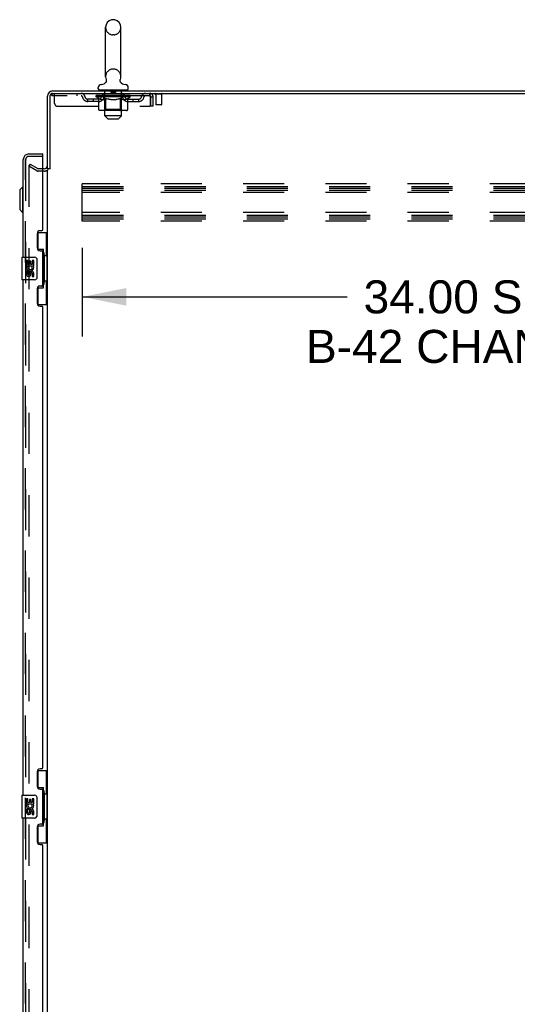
# Model space of a CAD drawing. Header units: inches. Extents: x 0 to 327, y 0 to 212.
# Tile 32 of 35: x 161 to 183, y 111 to 154. Entities that reach past the tile are written whole.
import ezdxf

# ---------------------------------------------------------------- set-up
doc = ezdxf.new("R2010")
doc.units = ezdxf.units.IN
doc.header["$LTSCALE"] = 17.980769
doc.header["$MEASUREMENT"] = 0
doc.linetypes.add('HIDDEN', pattern=[0.2, 0.1, -0.1])
doc.layers.get('0').update_dxf_attribs({"linetype": 'CONTINUOUS'})
for name, color, linetype in [('DEFAULT_2', 8, 'HIDDEN'), ('DIMENSIONS', 7, 'CONTINUOUS'), ('LEFTHAND_DOOR_ASSEMBLY', 7, 'CONTINUOUS'), ('RIGHTHAND_DOOR_ASSEMBLY', 7, 'CONTINUOUS')]:
    doc.layers.add(name, color=color, linetype=linetype)
doc.styles.get("Standard").update_dxf_attribs({"font": 'arial.ttf'})
doc.dimstyles.new('DIMSTYLE_1', dxfattribs={"dimtxt": 1.442308, "dimasz": 1.923077, "dimexe": 0.09, "dimexo": 0.07, "dimgap": 0.0375, "dimtad": 0, "dimtih": 1, "dimtoh": 1, "dimzin": 4, "dimdsep": 46, "dimtxsty": 'Standard', "dimblk": '_FILLED', "dimblk1": '_FILLED', "dimblk2": '_FILLED', "dimcen": 0.09, "dimadec": 3, "dimazin": 1, "dimtfac": 1, "dimtdec": 3, "dimtofl": 0, "dimtmove": 0, "dimatfit": 3, "dimldrblk": '_FILLED', "dimfxl": 0, "dimtolj": 1, "dimtzin": 4, "dimarcsym": 0})

# ---------------------------------------------------------------- blocks, each defined once
blk = doc.blocks.new('_FILLED')
at = {"color": 0, "linetype": 'ByBlock'}
blk.add_solid([(0, 0), (-1, 0.2), (-1, -0.2)], dxfattribs=at)
blk = doc.blocks.new('*D3')
at = {"layer": 'DIMENSIONS', "color": 2, "linetype": 'Continuous'}
for p, q in [((163.581, 143.768), (163.581, 139.9)), ((197.581, 143.768), (197.581, 139.9)), ((163.581, 141.631), (175.163, 141.631)), ((197.581, 141.631), (185.999, 141.631))]:
    blk.add_line(p, q, dxfattribs=at)
at = {"layer": 'DIMENSIONS', "color": 2, "linetype": 'Continuous', "xscale": 1.9230769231, "yscale": 1.9230769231, "zscale": 1.9230769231, "rotation": 180}
blk.add_blockref('_FILLED', (163.581, 141.631), dxfattribs=at)
at = {"layer": 'DIMENSIONS', "color": 2, "linetype": 'Continuous', "xscale": 1.9230769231, "yscale": 1.9230769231, "zscale": 1.9230769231}
blk.add_blockref('_FILLED', (197.581, 141.631), dxfattribs=at)
at = {"layer": 'DIMENSIONS', "color": 2, "linetype": 'Continuous', "insert": (180.581, 142.352), "char_height": 1.44231, "width": 14.42308, "attachment_point": 2, "line_spacing_factor": 0.9}
blk.add_mtext('34.00 S.S.\\PB-42 CHANNEL', dxfattribs=at)

msp = doc.modelspace()

# ---------------------------------------------------------------- linework, layer by layer
at = {"color": 7, "linetype": 'Continuous'}
for p, q in [((164.973, 153.733), (164.896, 153.733)), ((164.6, 151.243), (164.6, 153.403)), ((165.269, 151.243), (165.269, 153.403)), ((164.577, 150.966), (164.573, 150.963)), ((164.28, 150.711), (164.28, 150.766)), ((164.34, 150.621), (164.34, 150.651)), ((165.53, 150.651), (164.34, 150.651)), ((165.53, 150.621), (165.53, 150.651)), ((165.59, 150.711), (165.59, 150.766)), ((162.164, 147.225), (162.06, 147.225))]:
    msp.add_line(p, q, dxfattribs=at)
at = {"color": 3, "linetype": 'Continuous'}
for p, q in [((162.286, 150.621), (198.008, 150.621)), ((162.286, 150.517), (198.06, 150.517)), ((162.06, 147.225), (162.06, 150.395)), ((162.164, 150.395), (162.164, 147.21)), ((162.06, 68.069), (162.06, 147.173))]:
    msp.add_line(p, q, dxfattribs=at)
at = {"color": 7, "linetype": 'Continuous'}
for points in [[(164.622, 151.125), (164.623, 151.121), (164.625, 151.116), (164.626, 151.111), (164.627, 151.107), (164.628, 151.102), (164.629, 151.097), (164.63, 151.091), (164.63, 151.086), (164.631, 151.081), (164.631, 151.076), (164.631, 151.071), (164.63, 151.066), (164.63, 151.061), (164.629, 151.056), (164.629, 151.051), (164.628, 151.046), (164.626, 151.041), (164.625, 151.036), (164.623, 151.031), (164.622, 151.027), (164.62, 151.022), (164.618, 151.017), (164.616, 151.013), (164.613, 151.008), (164.611, 151.004), (164.608, 150.999), (164.605, 150.995), (164.602, 150.991), (164.599, 150.987), (164.596, 150.983), (164.592, 150.98), (164.589, 150.976), (164.585, 150.972), (164.581, 150.969), (164.577, 150.966)], [(165.296, 150.963), (165.292, 150.966), (165.288, 150.969), (165.284, 150.972), (165.281, 150.976), (165.277, 150.979), (165.274, 150.983), (165.27, 150.987), (165.267, 150.991), (165.264, 150.995), (165.261, 150.999), (165.259, 151.004), (165.256, 151.008), (165.254, 151.013), (165.251, 151.017), (165.249, 151.022), (165.247, 151.026), (165.246, 151.031), (165.244, 151.036), (165.243, 151.041), (165.242, 151.046), (165.241, 151.051), (165.24, 151.056), (165.239, 151.061), (165.239, 151.066), (165.238, 151.071), (165.238, 151.076), (165.239, 151.081), (165.239, 151.086), (165.239, 151.091), (165.24, 151.097), (165.241, 151.102), (165.242, 151.107), (165.243, 151.111), (165.244, 151.116), (165.246, 151.121), (165.247, 151.125)]]:
    msp.add_lwpolyline(points, dxfattribs=at)
for centre, radius, start, end in [((164.935, 153.403), 0.334, 102.4284, 180), ((164.896, 153.576), 0.157, 90, 102.4284), ((164.973, 153.576), 0.157, 77.5716, 90), ((164.935, 153.403), 0.334, 0, 77.5716), ((164.42, 150.766), 0.14, 92.9727, 180), ((164.397, 151.205), 0.3, 272.9727, 320.1819), ((164.935, 151.243), 0.334, 180, 200.613), ((165.472, 151.205), 0.3, 219.818, 267.0273), ((164.935, 151.243), 0.334, 339.387, 360), ((165.45, 150.766), 0.14, 0, 87.0273), ((164.34, 150.711), 0.06, 180, 270), ((165.53, 150.711), 0.06, 270, 360)]:
    msp.add_arc(centre, radius, start, end, dxfattribs=at)
at = {"color": 3, "linetype": 'Continuous'}
for centre, radius, start, end in [((162.286, 150.395), 0.226, 90, 180), ((162.286, 150.395), 0.122, 90, 180), ((161.917, 147.368), 0.142, 270, 360)]:
    msp.add_arc(centre, radius, start, end, dxfattribs=at)
at = {"layer": 'DEFAULT_2', "color": 8, "linetype": 'HIDDEN'}
for p, q in [((164.973, 153.073), (164.896, 153.073)), ((164.973, 151.573), (164.896, 151.573)), ((162.247, 150.517), (162.247, 150.413)), ((162.247, 150.517), (162.286, 150.517)), ((162.372, 150.08), (162.372, 150.517)), ((163.347, 150.517), (163.347, 150.413)), ((164.497, 150.413), (164.497, 150.517)), ((164.57, 149.531), (164.57, 150.621)), ((164.83, 150.641), (164.83, 150.561)), ((165.03, 150.551), (164.84, 150.551)), ((165.04, 150.641), (165.04, 150.561)), ((165.3, 149.531), (165.3, 150.621)), ((165.372, 150.413), (165.372, 150.517)), ((166.518, 150.517), (166.518, 150.413)), ((166.52, 150.516), (166.518, 150.517)), ((167.056, 150.474), (166.772, 150.474)), ((166.79, 150.474), (166.79, 150.027)), ((167.038, 150.474), (167.038, 150.027)), ((166.518, 150.413), (162.247, 150.413)), ((163.82, 150.162), (163.82, 150.266)), ((164.303, 150.266), (163.82, 150.266)), ((164.303, 150.162), (163.82, 150.162)), ((164.07, 150.162), (164.07, 150.266)), ((164.191, 150.37), (164.191, 150.425)), ((164.299, 150.295), (164.191, 150.37)), ((165.678, 150.37), (164.191, 150.37)), ((164.202, 150.417), (164.202, 150.425)), ((164.213, 150.413), (164.213, 150.417)), ((164.223, 150.413), (164.223, 150.417)), ((164.225, 150.413), (164.225, 150.417)), ((164.236, 150.417), (164.236, 150.425)), ((164.255, 150.413), (164.255, 150.417)), ((164.258, 150.413), (164.258, 150.417)), ((164.291, 150.417), (164.291, 150.425)), ((164.299, 149.815), (164.299, 150.295)), ((164.299, 150.295), (164.319, 150.281)), ((164.308, 150.413), (164.308, 150.417)), ((164.311, 150.413), (164.311, 150.417)), ((164.548, 150.417), (164.319, 150.417)), ((164.339, 150.27), (164.319, 150.281)), ((164.358, 150.26), (164.338, 150.27)), ((164.377, 150.251), (164.358, 150.26)), ((164.365, 150.417), (164.365, 150.425)), ((164.366, 150.413), (164.366, 150.417)), ((164.367, 150.413), (164.367, 150.417)), ((164.37, 150.413), (164.37, 150.417)), ((164.396, 150.245), (164.377, 150.251)), ((164.38, 150.413), (164.38, 150.417)), ((164.38, 150.413), (164.38, 150.417)), ((164.384, 150.413), (164.384, 150.417)), ((164.387, 150.413), (164.387, 150.418)), ((164.391, 150.413), (164.391, 150.417)), ((164.415, 150.24), (164.396, 150.245)), ((164.41, 150.413), (164.41, 150.417)), ((164.501, 150.24), (164.415, 150.24)), ((164.428, 150.413), (164.428, 150.417)), ((164.431, 150.413), (164.431, 150.42)), ((164.457, 150.417), (164.457, 150.425)), ((164.457, 150.413), (164.457, 150.417)), ((164.468, 150.413), (164.468, 150.417)), ((164.473, 150.413), (164.473, 150.417)), ((164.481, 150.413), (164.481, 150.417)), ((164.497, 150.413), (164.497, 150.422)), ((164.501, 150.24), (164.52, 150.245)), ((164.517, 150.413), (164.517, 150.417)), ((164.52, 150.413), (164.52, 150.417)), ((164.539, 150.251), (164.52, 150.245)), ((164.558, 150.26), (164.539, 150.251)), ((164.548, 150.413), (164.548, 150.417)), ((164.577, 150.27), (164.558, 150.26)), ((164.626, 150.417), (164.56, 150.417)), ((164.563, 150.417), (164.563, 150.425)), ((164.569, 149.818), (164.569, 150.367)), ((164.571, 150.413), (164.571, 150.417)), ((164.577, 150.413), (164.577, 150.417)), ((164.597, 150.281), (164.577, 150.27)), ((164.583, 150.413), (164.583, 150.423)), ((164.591, 150.413), (164.591, 150.417)), ((164.617, 150.295), (164.597, 150.281)), ((164.602, 150.413), (164.602, 150.417)), ((164.617, 149.815), (164.617, 150.295)), ((164.617, 150.295), (164.657, 150.281)), ((164.626, 150.413), (164.626, 150.417)), ((164.714, 150.417), (164.651, 150.417)), ((164.696, 150.27), (164.656, 150.281)), ((164.675, 150.413), (164.675, 150.417)), ((164.68, 150.417), (164.68, 150.425)), ((164.685, 150.413), (164.685, 150.417)), ((164.687, 150.413), (164.687, 150.424)), ((164.691, 150.413), (164.691, 150.417)), ((164.735, 150.26), (164.696, 150.27)), ((164.7, 150.413), (164.7, 150.417)), ((164.714, 150.413), (164.714, 150.417)), ((164.773, 150.251), (164.734, 150.26)), ((164.808, 150.417), (164.751, 150.417)), ((164.767, 150.413), (164.767, 150.417)), ((164.811, 150.245), (164.773, 150.251)), ((164.8, 150.417), (164.935, 150.425)), ((164.806, 150.417), (164.806, 150.425)), ((164.806, 150.417), (164.806, 150.425)), ((164.806, 150.425), (164.806, 150.425)), ((164.806, 150.413), (164.806, 150.417)), ((164.808, 150.413), (164.808, 150.417)), ((164.811, 150.413), (164.811, 150.417)), ((164.849, 150.24), (164.811, 150.245)), ((164.813, 150.413), (164.813, 150.417)), ((165.02, 150.24), (164.849, 150.24)), ((164.906, 150.417), (164.855, 150.417)), ((164.864, 150.413), (164.864, 150.417)), ((164.906, 150.413), (164.906, 150.417)), ((164.932, 150.417), (164.931, 150.417)), ((164.931, 150.413), (164.931, 150.417)), ((164.932, 150.413), (164.932, 150.417)), ((164.935, 150.417), (164.935, 150.425)), ((164.935, 150.425), (165.069, 150.417)), ((164.938, 150.413), (164.938, 150.417)), ((164.938, 150.413), (164.938, 150.417)), ((164.938, 150.417), (164.938, 150.417)), ((164.963, 150.413), (164.963, 150.417)), ((164.963, 150.417), (165.014, 150.417)), ((165.005, 150.413), (165.005, 150.417)), ((165.02, 150.24), (165.058, 150.245)), ((165.057, 150.413), (165.057, 150.417)), ((165.058, 150.413), (165.058, 150.417)), ((165.097, 150.251), (165.058, 150.245)), ((165.061, 150.413), (165.061, 150.417)), ((165.061, 150.417), (165.119, 150.417)), ((165.063, 150.417), (165.063, 150.425)), ((165.063, 150.425), (165.064, 150.425)), ((165.063, 150.413), (165.063, 150.417)), ((165.064, 150.417), (165.064, 150.425)), ((165.135, 150.26), (165.096, 150.251)), ((165.102, 150.413), (165.102, 150.417)), ((165.174, 150.27), (165.134, 150.26)), ((165.155, 150.413), (165.155, 150.417)), ((165.155, 150.417), (165.218, 150.417)), ((165.169, 150.413), (165.169, 150.417)), ((165.213, 150.281), (165.173, 150.27)), ((165.178, 150.413), (165.178, 150.417)), ((165.182, 150.413), (165.182, 150.424)), ((165.184, 150.413), (165.184, 150.417)), ((165.189, 150.417), (165.189, 150.425)), ((165.194, 150.413), (165.194, 150.417)), ((165.252, 150.295), (165.212, 150.281)), ((165.243, 150.413), (165.243, 150.417)), ((165.243, 150.417), (165.309, 150.417)), ((165.252, 149.815), (165.252, 150.295)), ((165.252, 150.295), (165.272, 150.281)), ((165.267, 150.413), (165.267, 150.417)), ((165.292, 150.27), (165.272, 150.281)), ((165.278, 150.413), (165.278, 150.417)), ((165.286, 150.413), (165.286, 150.423)), ((165.312, 150.26), (165.292, 150.27)), ((165.293, 150.413), (165.293, 150.417)), ((165.298, 150.413), (165.298, 150.417)), ((165.301, 149.818), (165.301, 150.367)), ((165.306, 150.417), (165.306, 150.425)), ((165.331, 150.251), (165.311, 150.26)), ((165.321, 150.413), (165.321, 150.417)), ((165.321, 150.417), (165.678, 150.417)), ((165.35, 150.245), (165.33, 150.251)), ((165.349, 150.413), (165.349, 150.417)), ((165.369, 150.24), (165.349, 150.245)), ((165.352, 150.413), (165.352, 150.417)), ((165.454, 150.24), (165.369, 150.24)), ((165.372, 150.413), (165.372, 150.422)), ((165.388, 150.413), (165.388, 150.417)), ((165.396, 150.413), (165.396, 150.417)), ((165.401, 150.413), (165.401, 150.417)), ((165.413, 150.417), (165.413, 150.425)), ((165.413, 150.413), (165.413, 150.417)), ((165.438, 150.413), (165.438, 150.42)), ((165.441, 150.413), (165.441, 150.417)), ((165.454, 150.24), (165.473, 150.245)), ((165.459, 150.413), (165.459, 150.417)), ((165.492, 150.251), (165.473, 150.245)), ((165.478, 150.413), (165.478, 150.417)), ((165.482, 150.413), (165.482, 150.418)), ((165.485, 150.413), (165.485, 150.417)), ((165.489, 150.413), (165.489, 150.417)), ((165.489, 150.413), (165.489, 150.417)), ((165.512, 150.26), (165.492, 150.251)), ((165.499, 150.413), (165.499, 150.417)), ((165.502, 150.413), (165.502, 150.417)), ((165.503, 150.413), (165.503, 150.417)), ((165.504, 150.417), (165.504, 150.425)), ((165.531, 150.27), (165.511, 150.26)), ((165.55, 150.281), (165.531, 150.27)), ((165.537, 150.421), (165.677, 150.422)), ((165.537, 150.417), (165.537, 150.421)), ((165.57, 150.295), (165.55, 150.281)), ((165.558, 150.413), (165.558, 150.417)), ((165.561, 150.413), (165.561, 150.417)), ((165.566, 150.266), (166.049, 150.266)), ((165.566, 150.162), (166.049, 150.162)), ((165.57, 150.295), (165.678, 150.37)), ((165.57, 149.815), (165.57, 150.295)), ((165.579, 150.417), (165.579, 150.425)), ((165.612, 150.413), (165.612, 150.417)), ((165.614, 150.413), (165.614, 150.417)), ((165.633, 150.417), (165.633, 150.425)), ((165.645, 150.413), (165.645, 150.417)), ((165.646, 150.413), (165.646, 150.417)), ((165.656, 150.413), (165.656, 150.417)), ((165.667, 150.417), (165.667, 150.425)), ((165.677, 150.417), (165.677, 150.422)), ((165.678, 150.37), (165.678, 150.417)), ((165.799, 150.162), (165.799, 150.266)), ((166.049, 150.162), (166.049, 150.266)), ((166.546, 150.387), (166.551, 150.35)), ((166.546, 150.364), (166.551, 150.35)), ((166.551, 150.35), (166.551, 149.955)), ((166.581, 149.955), (166.581, 150.35)), ((166.685, 150.35), (166.581, 150.35)), ((166.685, 149.955), (166.685, 150.35)), ((162.497, 149.955), (166.551, 149.955)), ((165.52, 149.772), (164.349, 149.772)), ((164.569, 149.818), (164.522, 149.772)), ((165.301, 149.818), (164.569, 149.818)), ((164.63, 149.777), (164.627, 149.78)), ((164.636, 149.773), (164.633, 149.775)), ((164.639, 149.772), (164.636, 149.773)), ((164.642, 149.772), (164.639, 149.772)), ((165.301, 149.818), (165.347, 149.772)), ((166.685, 149.955), (166.581, 149.955)), ((167.028, 150.017), (166.8, 150.017)), ((164.7, 149.401), (164.57, 149.531)), ((165.3, 149.531), (164.57, 149.531)), ((164.7, 149.401), (165.17, 149.401)), ((165.17, 149.401), (165.3, 149.531)), ((161.299, 147.426), (161.247, 147.336)), ((161.247, 147.356), (161.247, 67.887)), ((161.588, 147.139), (161.247, 147.336)), ((161.299, 147.426), (161.64, 147.229)), ((161.917, 147.225), (161.655, 147.225)), ((161.917, 147.121), (161.655, 147.121)), ((163.581, 144.934), (163.581, 146.559)), ((197.581, 146.559), (163.581, 146.559)), ((163.581, 146.455), (197.581, 146.455)), ((163.581, 146.371), (197.581, 146.371)), ((163.581, 146.288), (197.581, 146.288)), ((197.581, 146.184), (163.581, 146.184)), ((197.581, 145.309), (163.581, 145.309)), ((163.581, 145.205), (197.581, 145.205)), ((163.581, 145.121), (197.581, 145.121)), ((163.581, 145.038), (197.581, 145.038)), ((197.581, 144.934), (163.581, 144.934))]:
    msp.add_line(p, q, dxfattribs=at)
for points in [[(166.52, 150.516), (166.522, 150.513), (166.525, 150.508), (166.527, 150.501), (166.529, 150.492), (166.532, 150.481), (166.534, 150.468), (166.536, 150.454), (166.539, 150.439), (166.541, 150.423), (166.544, 150.405), (166.546, 150.387)], [(166.525, 150.41), (166.522, 150.412), (166.52, 150.413), (166.518, 150.413)], [(166.525, 150.41), (166.527, 150.407), (166.529, 150.404), (166.532, 150.399), (166.534, 150.395), (166.536, 150.39), (166.539, 150.384), (166.541, 150.378), (166.544, 150.371), (166.546, 150.364)], [(164.349, 149.772), (164.343, 149.772), (164.337, 149.773), (164.331, 149.775), (164.325, 149.777), (164.32, 149.78), (164.315, 149.783), (164.311, 149.787), (164.307, 149.792), (164.303, 149.797), (164.301, 149.803), (164.299, 149.809), (164.299, 149.815)], [(164.618, 149.803), (164.617, 149.809), (164.617, 149.815)], [(164.619, 149.797), (164.618, 149.803), (164.617, 149.809), (164.617, 149.815)], [(164.633, 149.775), (164.63, 149.777), (164.627, 149.78), (164.625, 149.783), (164.623, 149.787), (164.621, 149.792), (164.619, 149.797)], [(164.625, 149.783), (164.623, 149.787), (164.621, 149.792)], [(165.227, 149.772), (165.23, 149.772), (165.233, 149.773), (165.236, 149.775), (165.239, 149.777), (165.242, 149.78), (165.244, 149.783), (165.247, 149.787), (165.249, 149.792), (165.25, 149.797), (165.251, 149.803), (165.252, 149.809), (165.252, 149.815)], [(165.52, 149.772), (165.526, 149.772), (165.532, 149.773), (165.538, 149.775), (165.544, 149.777), (165.549, 149.78), (165.554, 149.783), (165.559, 149.787), (165.563, 149.792), (165.566, 149.797), (165.568, 149.803), (165.57, 149.809), (165.57, 149.815)], [(161.264, 147.376), (161.264, 147.376), (161.261, 147.375), (161.259, 147.375), (161.257, 147.374), (161.255, 147.373), (161.254, 147.371), (161.252, 147.369), (161.25, 147.368), (161.249, 147.365), (161.248, 147.363), (161.248, 147.361), (161.247, 147.358), (161.247, 147.356)], [(161.272, 147.374), (161.27, 147.375), (161.268, 147.375), (161.266, 147.376), (161.264, 147.376)]]:
    msp.add_lwpolyline(points, dxfattribs=at)
for centre, radius, start, end in [((164.935, 153.403), 0.334, 180, 257.5716), ((164.896, 153.23), 0.157, 257.5716, 270), ((164.973, 153.23), 0.157, 270, 282.4284), ((164.935, 153.403), 0.334, 282.4284, 360), ((164.935, 151.243), 0.334, 102.4284, 180), ((164.896, 151.416), 0.157, 90, 102.4284), ((164.973, 151.416), 0.157, 77.5716, 90), ((164.935, 151.243), 0.334, 0, 77.5716), ((163.531, 150.35), 0.167, 8.0716, 90), ((164.592, 150.35), 0.167, 90, 171.9284), ((164.54, 150.621), 0.03, 0, 90), ((164.82, 150.641), 0.01, 0, 90), ((164.84, 150.561), 0.01, 180, 270), ((165.03, 150.561), 0.01, 270, 360), ((165.05, 150.641), 0.01, 90, 180), ((165.277, 150.35), 0.167, 8.0716, 90), ((165.33, 150.621), 0.03, 90, 180), ((166.338, 150.35), 0.167, 90, 171.9284), ((166.518, 150.35), 0.167, 0, 90), ((166.772, 150.496), 0.0215, 90, 270), ((167.056, 150.496), 0.0215, 270, 90), ((162.497, 150.08), 0.125, 180, 270), ((163.531, 150.351), 0.0625, 7.9863, 90), ((163.82, 150.391), 0.229, 187.9863, 270), ((163.82, 150.391), 0.125, 188.0716, 270), ((164.303, 150.391), 0.125, 270, 351.9284), ((164.303, 150.391), 0.229, 270, 352.0137), ((164.522, 150.367), 0.0466, 0, 90), ((164.592, 150.351), 0.0625, 90, 172.0137), ((165.278, 150.351), 0.0625, 7.9863, 90), ((165.347, 150.367), 0.0466, 90, 180), ((165.566, 150.391), 0.229, 187.9863, 270), ((165.566, 150.391), 0.125, 188.0716, 270), ((166.049, 150.391), 0.125, 270, 351.9284), ((166.049, 150.391), 0.229, 270, 352.0137), ((166.338, 150.351), 0.0625, 90, 172.0137), ((166.518, 150.35), 0.063, 0, 90), ((166.8, 150.027), 0.01, 180, 270), ((167.028, 150.027), 0.01, 270, 360), ((161.655, 147.255), 0.134, 240, 270), ((161.655, 147.255), 0.03, 240, 270), ((161.917, 147.368), 0.246, 270, 315.7759)]:
    msp.add_arc(centre, radius, start, end, dxfattribs=at)
for centre, major_axis, ratio, start_param, end_param in [((164.935, 150.425), (0.743, 0.008), 0.059247, 2.966439, 3.140971), ((164.168, 150.411), (0.232, 0), 0.060167, 0.426548, 1.470503), ((164.935, 150.425), (0.744, 0), 0.060167, 3.141593, 3.316126), ((164.168, 150.403), (0.232, 0.002), 0.059247, 1.374323, 1.469882), ((164.935, 150.425), (0.743, 0.015), 0.056515, 2.79136, 2.965893), ((164.139, 150.411), (0.232, 0.002), 0.059247, 0.251393, 1.295349), ((164.22, 150.411), (0.232, -0.002), 0.059247, 0.601702, 1.645657), ((164.935, 150.425), (0.743, -0.008), 0.059247, -2.966439, -2.791906), ((164.22, 150.403), (0.232, 0), 0.060167, 1.549477, 1.645036), ((164.139, 150.403), (0.232, 0.005), 0.056515, 1.199244, 1.294804), ((164.224, 150.406), (0.192, 0.002), 0.059247, 1.051627, 1.625044), ((164.2, 150.406), (0.192, 0.004), 0.056515, 0.876548, 1.449966), ((164.268, 150.406), (0.192, 0), 0.060167, 1.226781, 1.800198), ((164.935, 150.425), (0.743, 0.022), 0.052059, 2.616423, 2.790956), ((164.135, 150.411), (0.232, 0.005), 0.056515, 0.076315, 1.120271), ((164.293, 150.411), (0.232, -0.005), 0.056515, 0.77678, 1.820736), ((164.935, 150.425), (0.743, -0.015), 0.056515, -2.79136, -2.616827), ((164.293, 150.403), (0.232, -0.002), 0.059247, 1.724631, 1.82019), ((164.135, 150.403), (0.232, 0.007), 0.052059, 1.024308, 1.119867), ((164.2, 150.406), (0.192, 0.006), 0.052059, 0.701611, 1.275029), ((164.333, 150.406), (0.192, -0.002), 0.059247, 1.401935, 1.975352), ((164.935, 150.425), (0.743, 0.029), 0.046022, 2.441677, 2.61621), ((164.386, 150.411), (0.232, -0.007), 0.052059, 0.951717, 1.995673), ((164.155, 150.411), (0.232, 0.007), 0.052059, -0.098622, 0.945334), ((164.935, 150.425), (0.743, -0.022), 0.052059, -2.616423, -2.441891), ((164.386, 150.403), (0.232, -0.005), 0.056515, 1.899709, 1.995269), ((164.155, 150.403), (0.232, 0.009), 0.046022, 0.849561, 0.945121), ((164.221, 150.406), (0.192, 0.007), 0.046022, 0.526865, 1.100283), ((164.416, 150.406), (0.192, -0.004), 0.056515, 1.577013, 2.150431), ((164.935, 150.425), (0.743, 0.034), 0.038593, 2.267147, 2.44168), ((164.496, 150.411), (0.232, -0.009), 0.046022, 1.126463, 2.170419), ((164.199, 150.411), (0.232, 0.009), 0.046022, -0.273368, 0.770588), ((164.935, 150.425), (0.743, -0.029), 0.046022, -2.441677, -2.267144), ((164.496, 150.403), (0.232, -0.007), 0.052059, 2.074646, 2.170205), ((164.199, 150.403), (0.232, 0.011), 0.038593, 0.675031, 0.77059), ((164.264, 150.406), (0.192, 0.009), 0.038593, 0.352335, 0.925752), ((164.515, 150.406), (0.192, -0.006), 0.052059, 1.75195, 2.325367), ((164.935, 150.425), (0.743, 0.039), 0.030002, 2.09283, 2.267363), ((164.618, 150.411), (0.232, -0.011), 0.038593, 1.300994, 2.344949), ((164.265, 150.411), (0.232, 0.011), 0.038593, -0.447899, 0.596057), ((164.935, 150.425), (0.743, -0.034), 0.038593, -2.267147, -2.092614), ((164.618, 150.403), (0.232, -0.009), 0.046022, 2.249392, 2.344952), ((164.265, 150.403), (0.232, 0.012), 0.030002, 0.500714, 0.596274), ((164.328, 150.406), (0.192, 0.01), 0.030002, 0.178018, 0.751436), ((164.627, 150.406), (0.192, -0.007), 0.046022, 1.926696, 2.500114), ((164.351, 150.411), (0.232, 0.012), 0.030002, -0.622215, 0.421741), ((164.935, 150.425), (0.743, 0.042), 0.020513, 1.918702, 2.093235), ((164.751, 150.411), (0.232, -0.012), 0.030002, 1.47531, 2.519266), ((164.935, 150.425), (0.743, -0.039), 0.030002, -2.09283, -1.918297), ((164.751, 150.403), (0.232, -0.011), 0.038593, 2.423923, 2.519482), ((164.351, 150.403), (0.232, 0.013), 0.020513, 0.326586, 0.422146), ((164.41, 150.406), (0.192, 0.011), 0.020513, 0.00389, 0.577307), ((164.748, 150.406), (0.192, -0.009), 0.038593, 2.101227, 2.674644), ((164.456, 150.411), (0.232, 0.013), 0.020513, -0.796343, 0.247613), ((164.935, 150.425), (0.743, 0.044), 0.010411, 1.744712, 1.919245), ((164.889, 150.411), (0.232, -0.013), 0.020513, 1.649438, 2.693394), ((164.935, 150.425), (0.743, -0.042), 0.020513, -1.918702, -1.744169), ((164.889, 150.403), (0.232, -0.012), 0.030002, 2.598239, 2.693799), ((164.456, 150.403), (0.232, 0.014), 0.010411, 0.152596, 0.248156), ((164.508, 150.406), (0.192, 0.011), 0.010411, 6.113086, 6.686503), ((164.875, 150.406), (0.192, -0.01), 0.030002, 2.275543, 2.848961), ((164.574, 150.411), (0.232, 0.014), 0.010411, -0.970333, -0.000837), ((165.029, 150.411), (0.232, -0.014), 0.010411, 1.823428, 2.867384), ((164.935, 150.425), (0.743, -0.044), 0.010411, -1.744712, -1.570179), ((165.029, 150.403), (0.232, -0.013), 0.020513, 2.772368, 2.867927), ((165.003, 150.406), (0.192, -0.011), 0.020513, 2.449671, 3.023089), ((164.841, 150.411), (0.232, 0.014), 0.010411, 0.274209, 1.318165), ((164.739, 150.406), (0.192, 0.011), 0.010411, -0.000452, 0.517932), ((164.704, 150.403), (0.232, 0.014), 0.010411, 0.099676, 0.195236), ((164.935, 150.425), (0.743, 0.044), 0.010411, -1.571413, -1.39688), ((165.165, 150.403), (0.232, -0.014), 0.010411, 2.946357, 3.041917), ((165.13, 150.406), (0.192, -0.011), 0.010411, 2.623661, 3.142044), ((164.98, 150.411), (0.232, 0.013), 0.020513, 0.448199, 1.492154), ((164.866, 150.406), (0.192, 0.011), 0.020513, 0.118504, 0.691921), ((164.841, 150.403), (0.232, 0.013), 0.020513, 0.273666, 0.369225), ((165.295, 150.411), (0.232, -0.014), 0.010411, -3.140756, -2.17126), ((164.935, 150.425), (0.743, 0.042), 0.020513, -1.397424, -1.222891), ((164.935, 150.425), (0.743, -0.044), 0.010411, 1.222347, 1.39688), ((165.118, 150.411), (0.232, 0.012), 0.030002, 0.622327, 1.666283), ((164.994, 150.406), (0.192, 0.01), 0.030002, 0.292632, 0.86605), ((165.361, 150.406), (0.192, -0.011), 0.010411, 2.738275, 3.311692), ((165.414, 150.411), (0.232, -0.013), 0.020513, 2.89398, 3.937936), ((164.98, 150.403), (0.232, 0.012), 0.030002, 0.447794, 0.543354), ((165.414, 150.403), (0.232, -0.014), 0.010411, 2.893437, 2.988996), ((164.935, 150.425), (0.743, 0.039), 0.030002, -1.223295, -1.048762), ((164.935, 150.425), (0.743, -0.042), 0.020513, 1.048358, 1.222891), ((165.251, 150.411), (0.232, 0.011), 0.038593, 0.796643, 1.840599), ((165.121, 150.406), (0.192, 0.009), 0.038593, 0.466948, 1.040366), ((165.459, 150.406), (0.192, -0.011), 0.020513, 2.564285, 3.137703), ((165.518, 150.411), (0.232, -0.012), 0.030002, 2.719852, 3.763807), ((165.374, 150.411), (0.232, 0.009), 0.046022, 0.971174, 2.01513), ((165.118, 150.403), (0.232, 0.011), 0.038593, 0.62211, 0.71767), ((165.518, 150.403), (0.232, -0.013), 0.020513, 2.719447, 2.815007), ((164.935, 150.425), (0.743, 0.034), 0.038593, -1.048979, -0.874446), ((164.935, 150.425), (0.743, -0.039), 0.030002, 0.874229, 1.048762), ((165.242, 150.406), (0.192, 0.007), 0.046022, 0.641479, 1.214897), ((165.483, 150.411), (0.232, 0.007), 0.052059, 1.14592, 2.189876), ((165.541, 150.406), (0.192, -0.01), 0.030002, 2.390157, 2.963574), ((165.604, 150.411), (0.232, -0.011), 0.038593, 2.545535, 3.589491), ((165.354, 150.406), (0.192, 0.006), 0.052059, 0.816225, 1.389643), ((165.251, 150.403), (0.232, 0.009), 0.046022, 0.796641, 0.892201), ((165.604, 150.403), (0.232, -0.012), 0.030002, 2.545319, 2.640878), ((165.576, 150.411), (0.232, 0.005), 0.056515, 1.320857, 2.364813), ((164.935, 150.425), (0.743, 0.029), 0.046022, -0.874448, -0.699915), ((164.935, 150.425), (0.743, -0.034), 0.038593, 0.699913, 0.874446), ((165.605, 150.406), (0.192, -0.009), 0.038593, 2.21584, 2.789258), ((165.67, 150.411), (0.232, -0.009), 0.046022, 2.371005, 3.41496), ((165.453, 150.406), (0.192, 0.004), 0.056515, 0.991162, 1.564579), ((165.65, 150.411), (0.232, 0.002), 0.059247, 1.495935, 2.539891), ((165.714, 150.411), (0.232, -0.007), 0.052059, 2.196258, 3.240214), ((165.648, 150.406), (0.192, -0.007), 0.046022, 2.04131, 2.614727), ((165.374, 150.403), (0.232, 0.007), 0.052059, 0.971387, 1.066947), ((165.67, 150.403), (0.232, -0.011), 0.038593, 2.371002, 2.466562), ((165.701, 150.411), (0.232, 0), 0.060167, 2.360678, 2.715045), ((165.734, 150.411), (0.232, -0.005), 0.056515, 2.021322, 3.065278), ((164.935, 150.425), (0.743, 0.022), 0.052059, -0.699702, -0.525169), ((164.935, 150.425), (0.743, -0.029), 0.046022, 0.525382, 0.699915), ((165.536, 150.406), (0.192, 0.002), 0.059247, 1.16624, 1.739658), ((165.73, 150.411), (0.232, -0.002), 0.059247, 1.846243, 2.890199), ((165.67, 150.406), (0.192, -0.006), 0.052059, 1.866564, 2.439981), ((165.601, 150.406), (0.192, 0), 0.060167, 1.341394, 1.914812), ((165.669, 150.406), (0.192, -0.004), 0.056515, 1.691627, 2.265045), ((165.646, 150.406), (0.192, -0.002), 0.059247, 1.516549, 2.089966), ((165.483, 150.403), (0.232, 0.005), 0.056515, 1.146324, 1.241883), ((165.714, 150.403), (0.232, -0.009), 0.046022, 2.196472, 2.292031), ((164.935, 150.425), (0.743, 0.015), 0.056515, -0.524765, -0.350233), ((164.935, 150.425), (0.743, -0.022), 0.052059, 0.350636, 0.525169), ((165.701, 150.403), (0.232, -0.002), 0.059247, 1.76727, 1.979233), ((165.576, 150.403), (0.232, 0.002), 0.059247, 1.321402, 1.416962), ((165.734, 150.403), (0.232, -0.007), 0.052059, 2.021726, 2.117285), ((164.935, 150.425), (0.743, 0.008), 0.059247, -0.349687, -0.175154), ((164.935, 150.425), (0.743, -0.015), 0.056515, 0.1757, 0.350233), ((165.65, 150.403), (0.232, 0), 0.060167, 1.496556, 1.592116), ((165.73, 150.403), (0.232, -0.005), 0.056515, 1.846789, 1.942348), ((164.935, 150.425), (0.743, -0.008), 0.059247, 6.276097, 6.458339), ((164.935, 150.425), (0.744, 0), 0.060167, -0.174533, -0.057527)]:
    msp.add_ellipse(centre, major_axis=major_axis, ratio=ratio, start_param=start_param, end_param=end_param, dxfattribs=at)
at = {"layer": 'LEFTHAND_DOOR_ASSEMBLY', "color": 8, "linetype": 'HIDDEN'}
for p, q in [((161.106, 67.618), (161.106, 147.625)), ((161.248, 147.767), (161.836, 147.767))]:
    msp.add_line(p, q, dxfattribs=at)
msp.add_arc((161.248, 147.625), 0.142, 90, 180, dxfattribs=at)
at = {"layer": 'RIGHTHAND_DOOR_ASSEMBLY', "color": 3, "linetype": 'Continuous'}
for p, q in [((161.002, 143.371), (161.002, 147.625)), ((161.248, 147.871), (161.856, 147.871)), ((161.856, 144.579), (161.856, 147.747)), ((161.796, 144.519), (161.736, 144.519)), ((161.606, 144.389), (161.606, 143.769)), ((161.736, 143.639), (161.796, 143.639)), ((161.856, 142.164), (161.856, 143.579)), ((161.002, 119.871), (161.002, 142.371)), ((161.606, 141.974), (161.606, 141.354)), ((161.796, 142.104), (161.736, 142.104)), ((161.736, 141.224), (161.796, 141.224)), ((161.856, 121.079), (161.856, 141.164)), ((161.606, 120.889), (161.606, 120.269)), ((161.796, 121.019), (161.736, 121.019)), ((161.736, 120.139), (161.796, 120.139)), ((161.856, 118.664), (161.856, 120.079)), ((161.002, 96.371), (161.002, 118.871)), ((161.606, 118.474), (161.606, 117.854)), ((161.796, 118.604), (161.736, 118.604)), ((161.736, 117.724), (161.796, 117.724)), ((161.856, 97.579), (161.856, 117.664))]:
    msp.add_line(p, q, dxfattribs=at)
at = {"layer": 'RIGHTHAND_DOOR_ASSEMBLY', "color": 8, "linetype": 'HIDDEN'}
for p, q in [((161.106, 147.625), (161.106, 67.618)), ((161.248, 147.767), (161.836, 147.767))]:
    msp.add_line(p, q, dxfattribs=at)
at = {"layer": 'RIGHTHAND_DOOR_ASSEMBLY', "color": 7, "linetype": 'Continuous'}
for p, q in [((161.856, 147.767), (161.836, 147.767)), ((161.856, 147.767), (161.856, 147.871)), ((160.844, 146.304), (160.962, 146.422)), ((160.844, 146.304), (160.844, 145.438)), ((160.962, 146.422), (160.962, 145.319)), ((160.962, 146.422), (161.002, 146.422)), ((160.844, 145.438), (160.962, 145.319)), ((160.962, 145.319), (161.002, 145.319)), ((161.619, 144.446), (162.06, 144.446)), ((161.656, 143.666), (161.656, 144.446)), ((162.021, 143.421), (162.021, 144.446)), ((161.656, 143.711), (161.883, 143.711)), ((161.883, 142.031), (161.883, 143.711)), ((160.942, 143.356), (160.942, 142.386)), ((160.957, 143.371), (161.497, 143.371)), ((161.145, 143.217), (161.145, 142.987)), ((161.207, 143.217), (161.145, 143.217)), ((161.207, 143.05), (161.207, 143.217)), ((161.27, 143.186), (161.27, 143.05)), ((161.331, 143.186), (161.27, 143.186)), ((161.331, 143.05), (161.331, 143.186)), ((161.396, 143.217), (161.396, 143.05)), ((161.459, 143.217), (161.396, 143.217)), ((161.459, 142.987), (161.459, 143.217)), ((161.597, 143.271), (161.597, 142.471)), ((161.92, 143.472), (161.92, 143.452)), ((161.92, 143.421), (161.92, 142.321)), ((162.042, 143.421), (161.92, 143.421)), ((162.042, 142.321), (162.042, 143.421)), ((161.145, 142.987), (161.406, 142.987)), ((161.145, 142.756), (161.145, 142.62)), ((161.207, 142.756), (161.145, 142.756)), ((161.215, 142.951), (161.158, 142.976)), ((161.27, 143.05), (161.207, 143.05)), ((161.207, 142.62), (161.207, 142.756)), ((161.396, 143.05), (161.331, 143.05)), ((161.406, 142.987), (161.379, 142.967)), ((161.441, 142.987), (161.459, 142.987)), ((161.497, 142.371), (160.957, 142.371)), ((161.27, 142.662), (161.27, 142.62)), ((161.331, 142.599), (161.331, 142.668)), ((161.396, 142.662), (161.396, 142.525)), ((161.396, 142.525), (161.459, 142.525)), ((161.459, 142.525), (161.459, 142.662)), ((162.042, 142.321), (161.92, 142.321)), ((162.021, 141.296), (162.021, 142.321)), ((161.656, 141.296), (161.656, 142.076)), ((161.656, 142.031), (161.883, 142.031)), ((161.92, 142.291), (161.92, 142.271)), ((161.619, 141.296), (162.06, 141.296)), ((161.619, 120.946), (162.06, 120.946)), ((161.656, 120.166), (161.656, 120.946)), ((162.021, 119.921), (162.021, 120.946)), ((161.656, 120.211), (161.883, 120.211)), ((161.883, 118.531), (161.883, 120.211)), ((161.92, 119.972), (161.92, 119.952)), ((160.942, 119.856), (160.942, 118.886)), ((160.957, 119.871), (161.497, 119.871)), ((161.145, 119.717), (161.145, 119.487)), ((161.207, 119.717), (161.145, 119.717)), ((161.207, 119.55), (161.207, 119.717)), ((161.27, 119.55), (161.207, 119.55)), ((161.27, 119.686), (161.27, 119.55)), ((161.331, 119.686), (161.27, 119.686)), ((161.331, 119.55), (161.331, 119.686)), ((161.396, 119.55), (161.331, 119.55)), ((161.396, 119.717), (161.396, 119.55)), ((161.459, 119.717), (161.396, 119.717)), ((161.459, 119.487), (161.459, 119.717)), ((161.597, 119.771), (161.597, 118.971)), ((161.92, 119.921), (161.92, 118.821)), ((162.042, 119.921), (161.92, 119.921)), ((162.042, 118.821), (162.042, 119.921)), ((161.145, 119.487), (161.406, 119.487)), ((161.145, 119.256), (161.145, 119.12)), ((161.207, 119.256), (161.145, 119.256)), ((161.215, 119.451), (161.158, 119.476)), ((161.207, 119.12), (161.207, 119.256)), ((161.27, 119.162), (161.27, 119.12)), ((161.331, 119.099), (161.331, 119.168)), ((161.406, 119.487), (161.379, 119.467)), ((161.396, 119.162), (161.396, 119.025)), ((161.441, 119.487), (161.459, 119.487)), ((161.459, 119.025), (161.459, 119.162)), ((161.497, 118.871), (160.957, 118.871)), ((161.396, 119.025), (161.459, 119.025)), ((162.042, 118.821), (161.92, 118.821)), ((161.92, 118.791), (161.92, 118.771)), ((162.021, 117.796), (162.021, 118.821)), ((161.656, 117.796), (161.656, 118.576)), ((161.656, 118.531), (161.883, 118.531)), ((161.619, 117.796), (162.06, 117.796))]:
    msp.add_line(p, q, dxfattribs=at)
for points in [[(161.847, 143.61), (161.849, 143.614), (161.854, 143.622), (161.859, 143.63), (161.863, 143.637), (161.867, 143.644), (161.871, 143.651), (161.874, 143.657), (161.876, 143.662), (161.878, 143.667), (161.88, 143.672), (161.881, 143.676), (161.882, 143.68), (161.882, 143.684), (161.883, 143.687)], [(161.59, 143.307), (161.592, 143.302), (161.594, 143.296), (161.595, 143.29), (161.596, 143.284), (161.596, 143.278), (161.597, 143.271)], [(161.597, 142.471), (161.596, 142.465), (161.596, 142.459), (161.595, 142.453), (161.594, 142.447), (161.592, 142.441), (161.59, 142.435)], [(161.883, 142.055), (161.882, 142.058), (161.882, 142.062), (161.881, 142.066), (161.88, 142.07), (161.878, 142.075), (161.876, 142.08), (161.874, 142.086), (161.871, 142.092), (161.867, 142.098), (161.863, 142.105), (161.859, 142.112), (161.854, 142.12), (161.849, 142.129), (161.847, 142.132)], [(161.847, 120.11), (161.849, 120.114), (161.854, 120.122), (161.859, 120.13), (161.863, 120.137), (161.867, 120.144), (161.871, 120.151), (161.874, 120.157), (161.876, 120.162), (161.878, 120.167), (161.88, 120.172), (161.881, 120.176), (161.882, 120.18), (161.882, 120.184), (161.883, 120.187)], [(161.59, 119.807), (161.592, 119.802), (161.594, 119.796), (161.595, 119.79), (161.596, 119.784), (161.596, 119.778), (161.597, 119.771)], [(161.597, 118.971), (161.596, 118.965), (161.596, 118.959), (161.595, 118.953), (161.594, 118.947), (161.592, 118.941), (161.59, 118.935)], [(161.883, 118.555), (161.882, 118.558), (161.882, 118.562), (161.881, 118.566), (161.88, 118.57), (161.878, 118.575), (161.876, 118.58), (161.874, 118.586), (161.871, 118.592), (161.867, 118.598), (161.863, 118.605), (161.859, 118.612), (161.854, 118.62), (161.849, 118.629), (161.847, 118.632)]]:
    msp.add_lwpolyline(points, dxfattribs=at)
at = {"layer": 'RIGHTHAND_DOOR_ASSEMBLY', "color": 3, "linetype": 'Continuous'}
for centre, radius, start, end in [((161.248, 147.625), 0.246, 90, 180), ((161.836, 147.747), 0.02, 0, 90), ((161.736, 144.389), 0.13, 90, 180), ((161.796, 144.579), 0.06, 270, 360), ((161.736, 143.769), 0.13, 180, 270), ((161.796, 143.579), 0.06, 0, 90), ((161.736, 141.974), 0.13, 90, 180), ((161.796, 142.164), 0.06, 270, 360), ((161.736, 141.354), 0.13, 180, 270), ((161.796, 141.164), 0.06, 0, 90), ((161.736, 120.889), 0.13, 90, 180), ((161.796, 121.079), 0.06, 270, 360), ((161.736, 120.269), 0.13, 180, 270), ((161.796, 120.079), 0.06, 0, 90), ((161.796, 118.664), 0.06, 270, 360), ((161.736, 118.474), 0.13, 90, 180), ((161.736, 117.854), 0.13, 180, 270), ((161.796, 117.664), 0.06, 0, 90)]:
    msp.add_arc(centre, radius, start, end, dxfattribs=at)
at = {"layer": 'RIGHTHAND_DOOR_ASSEMBLY', "color": 8, "linetype": 'HIDDEN'}
msp.add_arc((161.248, 147.625), 0.142, 90, 180, dxfattribs=at)
at = {"layer": 'RIGHTHAND_DOOR_ASSEMBLY', "color": 7, "linetype": 'Continuous'}
for centre, radius, start, end in [((161.166, 147.481), 0.26, 87.4134, 90), ((160.957, 143.356), 0.015, 90, 180), ((161.497, 143.271), 0.1, 21.205, 90), ((161.302, 142.913), 0.157, 156.5966, 341.8791), ((161.302, 142.913), 0.0943, 156.5966, 35.1122), ((161.365, 142.662), 0.0943, 0, 180), ((161.302, 142.913), 0.157, 25.737, 27.8532), ((161.305, 142.913), 0.154, 341.4199, 26.1963), ((160.957, 142.386), 0.015, 180, 270), ((161.239, 142.62), 0.0943, 180, 248.6704), ((161.239, 142.62), 0.0943, 248.6999, 347.4338), ((161.239, 142.62), 0.0314, 180, 0.0485), ((161.365, 142.657), 0.0362, 83.4285, 161.7628), ((161.365, 142.662), 0.0314, 0, 81.2295), ((161.497, 142.471), 0.1, 270, 338.7946), ((160.957, 119.856), 0.015, 90, 180), ((161.497, 119.771), 0.1, 21.205, 90), ((161.302, 119.413), 0.157, 156.5966, 341.8791), ((161.239, 119.12), 0.0943, 180, 248.6704), ((161.239, 119.12), 0.0943, 248.6999, 347.4338), ((161.302, 119.413), 0.0943, 156.5966, 35.1122), ((161.239, 119.12), 0.0314, 180, 0.0485), ((161.365, 119.162), 0.0943, 0, 180), ((161.365, 119.157), 0.0362, 83.4285, 161.7628), ((161.365, 119.162), 0.0314, 0, 81.2295), ((161.302, 119.413), 0.157, 25.737, 27.8532), ((161.305, 119.413), 0.154, 341.4199, 26.1963), ((160.957, 118.886), 0.015, 180, 270), ((161.497, 118.971), 0.1, 270, 338.7946)]:
    msp.add_arc(centre, radius, start, end, dxfattribs=at)
for centre, start_param, end_param in [((161.815, 143.462), -1.51401, -0.699287), ((161.815, 143.462), -2.442306, -1.627583), ((161.815, 142.281), -1.51401, -0.699287), ((161.815, 142.281), -2.442306, -1.627583), ((161.815, 119.962), -1.51401, -0.699287), ((161.815, 119.962), -2.442306, -1.627583), ((161.815, 118.781), -1.51401, -0.699287), ((161.815, 118.781), -2.442306, -1.627583)]:
    msp.add_ellipse(centre, major_axis=(0, 0.18), ratio=0.579493, start_param=start_param, end_param=end_param, dxfattribs=at)

# ---------------------------------------------------------------- dimensions: what is measured, and where the dimension line sits
at = {"layer": 'DIMENSIONS', "color": 2, "linetype": 'Continuous'}
dim = msp.add_linear_dim(base=(163.581, 141.631), p1=(197.581, 143.838), p2=(163.581, 143.838), angle=180, text='<> S.S.\\PB-42 CHANNEL', dimstyle='DIMSTYLE_1', dxfattribs=at)
dim.commit()
dim.dimension.update_dxf_attribs({"geometry": '*D3', "text_midpoint": (180.581, 140.549), "dimtype": 160})

doc.saveas('drawing.dxf')
